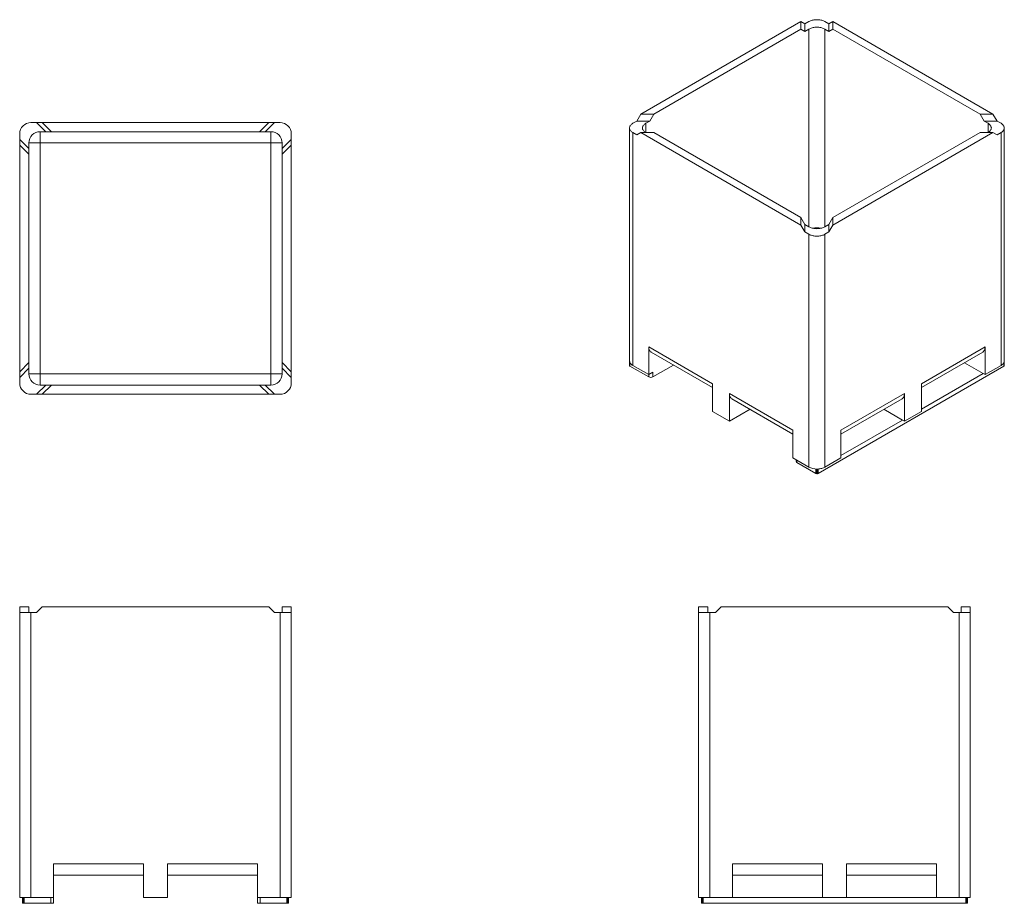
# Model space of a CAD drawing. Header units: inches. Extents: x 85 to 260, y 24 to 180.
import ezdxf

# ---------------------------------------------------------------- set-up
doc = ezdxf.new("R2010")
doc.units = ezdxf.units.IN
doc.header["$MEASUREMENT"] = 0

msp = doc.modelspace()

# ---------------------------------------------------------------- linework, layer by layer
at = {"color": 7, "linetype": 'Continuous', "lineweight": 15}
for p, q in [((195.37, 163.39), (223.74, 179.77)), ((223.74, 178.44), (223.74, 179.77)), ((223.74, 179.77), (224.45, 179.36)), ((224.45, 179.36), (225.16, 179.77)), ((228.69, 179.36), (227.99, 179.77)), ((229.4, 179.77), (228.69, 179.36)), ((229.4, 178.44), (229.4, 179.77)), ((257.77, 163.39), (229.4, 179.77)), ((223.74, 178.44), (197.67, 163.39)), ((224.45, 178.03), (223.74, 178.44)), ((224.45, 178.03), (224.45, 179.36)), ((225.16, 178.44), (224.45, 178.03)), ((228.69, 178.03), (227.99, 178.44)), ((228.69, 178.03), (228.69, 179.36)), ((229.4, 178.44), (228.69, 178.03)), ((255.48, 163.39), (229.4, 178.44)), ((195.37, 163.39), (194.66, 162.17)), ((197.67, 163.39), (195.37, 163.39)), ((196.96, 162.17), (197.67, 163.39)), ((255.48, 163.39), (256.18, 162.17)), ((255.48, 163.39), (257.77, 163.39)), ((257.77, 163.39), (258.48, 162.17)), ((88.33, 161.91), (87.33, 161.91)), ((89.95, 160.28), (88.33, 161.91)), ((89.33, 161.91), (88.33, 161.91)), ((90.95, 160.28), (89.33, 161.91)), ((129.45, 161.91), (89.33, 161.91)), ((127.83, 160.28), (129.45, 161.91)), ((128.83, 160.28), (130.45, 161.91)), ((129.45, 161.91), (130.45, 161.91)), ((130.45, 161.91), (131.45, 161.91)), ((193.37, 160.94), (193.37, 118.89)), ((194.66, 162.17), (193.96, 161.76)), ((196.96, 162.17), (194.66, 162.17)), ((196.26, 161.76), (196.96, 162.17)), ((256.18, 162.17), (256.89, 161.76)), ((256.18, 162.17), (258.48, 162.17)), ((258.48, 162.17), (259.19, 161.76)), ((259.77, 118.89), (259.77, 160.94)), ((85.33, 158.91), (85.33, 159.91)), ((85.33, 157.91), (85.33, 158.91)), ((86.95, 157.28), (85.33, 158.91)), ((89.95, 160.28), (88.95, 160.28)), ((88.95, 160.28), (88.95, 158.28)), ((90.95, 160.28), (89.95, 160.28)), ((127.83, 160.28), (90.95, 160.28)), ((127.83, 160.28), (128.83, 160.28)), ((128.83, 160.28), (129.83, 160.28)), ((129.83, 160.28), (129.83, 158.28)), ((131.83, 157.28), (133.45, 158.91)), ((133.45, 158.91), (133.45, 159.91)), ((133.45, 157.91), (133.45, 158.91)), ((193.96, 118.89), (193.96, 160.12)), ((194.66, 159.72), (193.96, 160.12)), ((195.37, 160.13), (194.66, 159.72)), ((223.74, 143.75), (195.37, 160.13)), ((197.67, 160.13), (195.37, 160.13)), ((223.74, 145.07), (197.67, 160.13)), ((229.4, 143.75), (257.77, 160.13)), ((255.48, 160.13), (229.4, 145.07)), ((255.48, 160.13), (257.77, 160.13)), ((257.77, 160.13), (258.48, 159.72)), ((258.48, 159.72), (259.19, 160.12)), ((259.19, 160.12), (259.19, 118.89)), ((86.95, 156.28), (85.33, 157.91)), ((85.33, 117.78), (85.33, 157.91)), ((86.95, 158.28), (86.95, 157.28)), ((88.95, 158.28), (86.95, 158.28)), ((86.95, 157.28), (86.95, 156.28)), ((129.83, 158.28), (88.95, 158.28)), ((88.95, 158.28), (88.95, 117.41)), ((129.83, 158.28), (131.83, 158.28)), ((129.83, 158.28), (129.83, 117.41)), ((131.83, 158.28), (131.83, 157.28)), ((131.83, 156.28), (133.45, 157.91)), ((131.83, 157.28), (131.83, 156.28)), ((133.45, 117.78), (133.45, 157.91)), ((86.95, 156.28), (86.95, 119.41)), ((131.83, 156.28), (131.83, 119.41)), ((223.74, 145.07), (223.74, 143.75)), ((223.74, 145.07), (224.45, 143.85)), ((228.69, 143.85), (229.4, 145.07)), ((229.4, 145.07), (229.4, 143.75)), ((223.74, 143.75), (224.45, 142.52)), ((224.45, 143.85), (224.45, 142.52)), ((224.45, 143.85), (225.16, 143.44)), ((227.99, 143.44), (228.69, 143.85)), ((228.69, 143.85), (228.69, 142.52)), ((229.4, 143.75), (228.69, 142.52)), ((224.45, 142.52), (225.16, 142.11)), ((225.16, 100.88), (225.16, 142.11)), ((228.69, 142.52), (227.99, 142.11)), ((227.99, 142.11), (227.99, 100.88)), ((208.06, 115.65), (196.79, 122.16)), ((196.79, 117.26), (196.79, 122.16)), ((256.36, 122.16), (245.09, 115.65)), ((256.36, 122.16), (256.36, 117.26)), ((197.2, 121.24), (208.06, 114.97)), ((245.09, 114.97), (255.94, 121.24)), ((86.95, 119.41), (85.33, 117.78)), ((86.95, 118.41), (86.95, 119.41)), ((131.83, 119.41), (133.45, 117.78)), ((131.83, 118.41), (131.83, 119.41)), ((193.37, 119.69), (193.37, 118.88)), ((196.79, 116.85), (193.44, 118.78)), ((196.79, 117.26), (193.96, 118.89)), ((197.49, 116.85), (201.15, 118.96)), ((226.77, 99.77), (259.7, 118.78)), ((252.7, 119.37), (256.01, 117.46)), ((256.36, 117.26), (259.19, 118.89)), ((259.77, 118.88), (259.77, 119.69)), ((86.95, 118.41), (85.33, 116.78)), ((85.33, 117.78), (85.33, 116.78)), ((86.95, 117.41), (86.95, 118.41)), ((88.95, 117.41), (86.95, 117.41)), ((88.95, 115.41), (88.95, 117.41)), ((129.83, 117.41), (88.95, 117.41)), ((129.83, 117.41), (131.83, 117.41)), ((129.83, 115.41), (129.83, 117.41)), ((131.83, 118.41), (133.45, 116.78)), ((131.83, 117.41), (131.83, 118.41)), ((133.45, 117.78), (133.45, 116.78)), ((197.49, 117.67), (196.79, 117.26)), ((197.49, 116.85), (197.49, 117.67)), ((256.01, 117.46), (245.09, 111.16)), ((256.01, 117.46), (256.36, 117.26)), ((85.33, 116.78), (85.33, 115.78)), ((89.95, 115.41), (88.33, 113.78)), ((89.95, 115.41), (88.95, 115.41)), ((90.95, 115.41), (89.33, 113.78)), ((90.95, 115.41), (89.95, 115.41)), ((127.83, 115.41), (90.95, 115.41)), ((127.83, 115.41), (129.45, 113.78)), ((127.83, 115.41), (128.83, 115.41)), ((128.83, 115.41), (130.45, 113.78)), ((128.83, 115.41), (129.83, 115.41)), ((133.45, 116.78), (133.45, 115.78)), ((208.06, 115.65), (208.06, 110.75)), ((245.09, 110.75), (245.09, 115.65)), ((88.33, 113.78), (87.33, 113.78)), ((89.33, 113.78), (88.33, 113.78)), ((129.45, 113.78), (89.33, 113.78)), ((129.45, 113.78), (130.45, 113.78)), ((130.45, 113.78), (131.45, 113.78)), ((211.06, 113.92), (222.33, 107.41)), ((211.06, 113.92), (211.06, 109.02)), ((230.82, 107.41), (242.08, 113.92)), ((242.08, 109.02), (242.08, 113.92)), ((211.47, 113), (222.33, 106.73)), ((230.82, 106.73), (241.67, 113)), ((208.06, 110.75), (211.06, 109.02)), ((214.72, 111.13), (211.06, 109.02)), ((238.43, 111.13), (241.73, 109.22)), ((242.08, 109.02), (245.09, 110.75)), ((230.82, 102.92), (241.73, 109.22)), ((241.73, 109.22), (242.08, 109.02)), ((222.33, 102.51), (222.33, 107.41)), ((230.82, 107.41), (230.82, 102.51)), ((222.33, 102.51), (225.16, 100.88)), ((222.89, 102.19), (222.89, 101.9)), ((223.04, 101.69), (226.38, 99.77)), ((230.82, 102.51), (227.99, 100.88)), ((226.55, 100.54), (226.55, 99.72)), ((226.59, 99.72), (226.59, 100.54)), ((86.95, 76.15), (85.33, 76.15)), ((85.33, 76.15), (85.33, 75.15)), ((85.33, 75.15), (85.33, 24.65)), ((87.33, 75.15), (85.33, 75.15)), ((86.95, 75.15), (86.95, 76.15)), ((87.33, 24.65), (87.33, 75.15)), ((88.33, 75.15), (87.33, 75.15)), ((89.33, 76.15), (88.33, 75.15)), ((129.45, 76.15), (89.33, 76.15)), ((129.45, 76.15), (130.45, 75.15)), ((130.45, 75.15), (131.45, 75.15)), ((131.45, 24.65), (131.45, 75.15)), ((131.45, 75.15), (133.45, 75.15)), ((131.83, 75.15), (131.83, 76.15)), ((131.83, 76.15), (133.45, 76.15)), ((133.45, 76.15), (133.45, 75.15)), ((133.45, 75.15), (133.45, 24.65)), ((207.25, 76.15), (205.62, 76.15)), ((205.62, 76.15), (205.62, 75.15)), ((205.62, 24.65), (205.62, 75.15)), ((205.62, 75.15), (207.62, 75.15)), ((207.25, 76.15), (207.25, 75.15)), ((207.62, 75.15), (207.62, 24.65)), ((208.62, 75.15), (207.62, 75.15)), ((209.62, 76.15), (208.62, 75.15)), ((209.62, 76.15), (249.75, 76.15)), ((249.75, 76.15), (250.75, 75.15)), ((250.75, 75.15), (251.75, 75.15)), ((251.75, 75.15), (251.75, 24.65)), ((253.75, 75.15), (251.75, 75.15)), ((252.12, 76.15), (252.12, 75.15)), ((252.12, 76.15), (253.75, 76.15)), ((253.75, 76.15), (253.75, 75.15)), ((253.75, 24.65), (253.75, 75.15)), ((107.27, 30.65), (91.33, 30.65)), ((91.33, 24.65), (91.33, 30.65)), ((107.27, 30.65), (107.27, 24.65)), ((111.52, 30.65), (127.45, 30.65)), ((111.52, 30.65), (111.52, 24.65)), ((127.45, 24.65), (127.45, 30.65)), ((211.62, 30.65), (227.56, 30.65)), ((211.62, 30.65), (211.62, 24.65)), ((227.56, 24.65), (227.56, 30.65)), ((247.75, 30.65), (231.81, 30.65)), ((231.81, 24.65), (231.81, 30.65)), ((247.75, 30.65), (247.75, 24.65)), ((91.33, 28.65), (107.27, 28.65)), ((127.45, 28.65), (111.52, 28.65)), ((227.56, 28.65), (211.62, 28.65)), ((231.81, 28.65), (247.75, 28.65)), ((85.33, 24.65), (85.9, 24.65)), ((85.83, 24.65), (85.83, 23.65)), ((85.9, 23.65), (85.9, 24.65)), ((85.93, 24.65), (85.93, 23.65)), ((85.93, 24.65), (87.33, 24.65)), ((86.1, 23.65), (86.1, 24.65)), ((91.33, 24.65), (87.33, 24.65)), ((90.83, 24.65), (90.83, 23.65)), ((91.33, 23.65), (91.33, 24.65)), ((107.27, 24.65), (111.52, 24.65)), ((127.45, 24.65), (131.45, 24.65)), ((127.45, 23.65), (127.45, 24.65)), ((127.95, 24.65), (127.95, 23.65)), ((132.85, 24.65), (131.45, 24.65)), ((132.68, 23.65), (132.68, 24.65)), ((132.85, 24.65), (132.85, 23.65)), ((133.45, 24.65), (132.88, 24.65)), ((132.88, 23.65), (132.88, 24.65)), ((132.95, 24.65), (132.95, 23.65)), ((206.19, 24.65), (205.62, 24.65)), ((206.12, 23.65), (206.12, 24.65)), ((206.19, 24.65), (206.19, 23.65)), ((206.22, 23.65), (206.22, 24.65)), ((207.62, 24.65), (206.22, 24.65)), ((206.4, 24.65), (206.4, 23.65)), ((211.62, 24.65), (207.62, 24.65)), ((211.62, 24.65), (227.56, 24.65)), ((227.56, 24.65), (231.81, 24.65)), ((247.75, 24.65), (231.81, 24.65)), ((247.75, 24.65), (251.75, 24.65)), ((251.75, 24.65), (253.15, 24.65)), ((252.97, 24.65), (252.97, 23.65)), ((253.15, 23.65), (253.15, 24.65)), ((253.18, 24.65), (253.18, 23.65)), ((253.18, 24.65), (253.75, 24.65)), ((253.25, 23.65), (253.25, 24.65)), ((85.83, 23.65), (85.9, 23.65)), ((85.9, 23.65), (85.93, 23.65)), ((85.93, 23.65), (86.1, 23.65)), ((90.83, 23.65), (86.1, 23.65)), ((90.83, 23.65), (91.33, 23.65)), ((127.95, 23.65), (127.45, 23.65)), ((127.95, 23.65), (132.68, 23.65)), ((132.85, 23.65), (132.68, 23.65)), ((132.88, 23.65), (132.85, 23.65)), ((132.95, 23.65), (132.88, 23.65)), ((206.19, 23.65), (206.12, 23.65)), ((206.22, 23.65), (206.19, 23.65)), ((206.4, 23.65), (206.22, 23.65)), ((206.4, 23.65), (252.97, 23.65)), ((252.97, 23.65), (253.15, 23.65)), ((253.15, 23.65), (253.18, 23.65)), ((253.18, 23.65), (253.25, 23.65))]:
    msp.add_line(p, q, dxfattribs=at)
at = {"color": 8, "linetype": 'Continuous', "lineweight": 15}
for p, q in [((225.16, 143.44), (225.16, 178.44)), ((227.99, 178.44), (227.99, 143.44)), ((196.26, 160.13), (196.26, 161.76)), ((256.89, 161.76), (256.89, 160.13)), ((193.44, 118.78), (193.44, 119.4)), ((259.7, 119.4), (259.7, 118.78)), ((196.79, 117.26), (196.79, 116.85)), ((223.04, 102.1), (223.04, 101.69)), ((226.38, 99.77), (226.38, 100.54)), ((226.77, 100.54), (226.77, 99.77))]:
    msp.add_line(p, q, dxfattribs=at)
at = {"color": 7, "linetype": 'Continuous', "lineweight": 15, "flags": 128}
for points in [[(227.99, 179.77), (227.86, 179.84), (227.72, 179.9), (227.57, 179.95), (227.42, 180), (227.26, 180.04), (227.09, 180.07), (226.92, 180.09), (226.75, 180.1), (226.57, 180.11), (226.4, 180.1), (226.23, 180.09), (226.05, 180.07), (225.89, 180.04), (225.73, 180), (225.57, 179.95), (225.43, 179.9), (225.29, 179.84), (225.16, 179.77)], [(225.16, 178.44), (225.29, 178.51), (225.43, 178.57), (225.57, 178.63), (225.73, 178.67), (225.89, 178.71), (226.05, 178.74), (226.23, 178.76), (226.4, 178.78), (226.57, 178.78), (226.75, 178.78), (226.92, 178.76), (227.09, 178.74), (227.26, 178.71), (227.42, 178.67), (227.57, 178.63), (227.72, 178.57), (227.86, 178.51), (227.99, 178.44)], [(193.96, 160.12), (193.84, 160.2), (193.73, 160.28), (193.64, 160.36), (193.56, 160.45), (193.49, 160.55), (193.44, 160.64), (193.4, 160.74), (193.38, 160.84), (193.37, 160.94), (193.38, 161.04), (193.4, 161.14), (193.44, 161.24), (193.49, 161.34), (193.56, 161.43), (193.64, 161.52), (193.73, 161.6), (193.84, 161.68), (193.96, 161.76)], [(196.26, 161.76), (196.14, 161.68), (196.03, 161.6), (195.94, 161.52), (195.86, 161.43), (195.79, 161.34), (195.74, 161.24), (195.7, 161.14), (195.68, 161.04), (195.67, 160.94), (195.68, 160.84), (195.7, 160.74), (195.74, 160.64), (195.79, 160.55), (195.86, 160.45), (195.94, 160.36), (196.03, 160.28), (196.14, 160.2), (196.26, 160.12)], [(256.89, 160.12), (257.01, 160.2), (257.11, 160.28), (257.21, 160.36), (257.29, 160.45), (257.35, 160.55), (257.41, 160.64), (257.44, 160.74), (257.47, 160.84), (257.48, 160.94), (257.47, 161.04), (257.44, 161.14), (257.41, 161.24), (257.35, 161.34), (257.29, 161.43), (257.21, 161.52), (257.11, 161.6), (257.01, 161.68), (256.89, 161.76)], [(259.19, 161.76), (259.31, 161.68), (259.41, 161.6), (259.51, 161.52), (259.59, 161.43), (259.65, 161.34), (259.71, 161.24), (259.74, 161.14), (259.77, 161.04), (259.77, 160.94), (259.77, 160.84), (259.74, 160.74), (259.71, 160.64), (259.65, 160.55), (259.59, 160.45), (259.51, 160.36), (259.41, 160.28), (259.31, 160.2), (259.19, 160.12)], [(227.99, 143.44), (227.86, 143.37), (227.72, 143.31), (227.57, 143.26), (227.42, 143.21), (227.26, 143.17), (227.09, 143.14), (226.92, 143.12), (226.75, 143.11), (226.57, 143.1), (226.4, 143.11), (226.23, 143.12), (226.05, 143.14), (225.89, 143.17), (225.73, 143.21), (225.57, 143.26), (225.43, 143.31), (225.29, 143.37), (225.16, 143.44)], [(225.16, 142.11), (225.29, 142.04), (225.43, 141.98), (225.57, 141.93), (225.73, 141.88), (225.89, 141.84), (226.05, 141.81), (226.23, 141.79), (226.4, 141.78), (226.57, 141.77), (226.75, 141.78), (226.92, 141.79), (227.09, 141.81), (227.26, 141.84), (227.42, 141.88), (227.57, 141.93), (227.72, 141.98), (227.86, 142.04), (227.99, 142.11)], [(196.79, 122.16), (196.79, 122.02), (196.81, 121.88), (196.83, 121.76), (196.87, 121.65), (196.92, 121.54), (196.97, 121.45), (197.04, 121.37), (197.12, 121.3), (197.2, 121.24), (197.2, 121.24)], [(255.94, 121.24), (255.94, 121.24), (256.03, 121.3), (256.1, 121.37), (256.17, 121.45), (256.23, 121.54), (256.27, 121.65), (256.31, 121.76), (256.34, 121.88), (256.35, 122.02), (256.36, 122.16)], [(193.37, 119.69), (193.38, 119.59), (193.4, 119.5), (193.44, 119.4), (193.5, 119.31), (193.56, 119.21), (193.64, 119.13), (193.74, 119.04), (193.84, 118.96), (193.96, 118.89)], [(259.19, 118.89), (259.3, 118.96), (259.41, 119.04), (259.5, 119.13), (259.58, 119.21), (259.65, 119.31), (259.7, 119.4), (259.74, 119.5), (259.76, 119.59), (259.77, 119.69)], [(211.47, 113), (211.47, 113), (211.39, 113.06), (211.32, 113.13), (211.25, 113.21), (211.19, 113.3), (211.15, 113.41), (211.11, 113.52), (211.08, 113.64), (211.07, 113.78), (211.06, 113.92)], [(242.08, 113.92), (242.08, 113.78), (242.06, 113.64), (242.04, 113.52), (242, 113.41), (241.95, 113.3), (241.9, 113.21), (241.83, 113.13), (241.75, 113.06), (241.67, 113), (241.67, 113)], [(227.99, 100.88), (227.86, 100.81), (227.72, 100.75), (227.58, 100.7), (227.43, 100.65), (227.27, 100.61), (227.1, 100.58), (226.94, 100.56), (226.76, 100.54), (226.59, 100.54)]]:
    msp.add_lwpolyline(points, dxfattribs=at)
at = {"color": 7, "linetype": 'Continuous', "lineweight": 15}
for centre, radius, start, end in [((87.33, 159.91), 2, 90, 180), ((131.45, 159.91), 2, 0, 90), ((88.95, 158.28), 2, 90, 180), ((129.83, 158.28), 2, 0, 90), ((194.05, 118.89), 0.677, 180.0119, 181.0089), ((193.5, 118.89), 0.127, 186.6226, 245.4798), ((259.65, 118.89), 0.127, 294.5202, 353.3774), ((259.1, 118.89), 0.677, 358.9911, 359.9881), ((88.95, 117.41), 2, 180, 270), ((129.83, 117.41), 2, 270, 0), ((87.33, 115.78), 2, 180, 270), ((131.45, 115.78), 2, 270, 0), ((197.14, 117.53), 0.765, 242.48, 297.5199), ((223.13, 101.92), 0.245, 184.7846, 246.5365), ((226.51, 103.4), 2.86, 241.8601, 270.8693), ((226.55, 100.08), 0.36, 241.9277, 270.8014), ((226.57, 103.22), 3.5, 269.6655, 270.3345), ((226.6, 100.08), 0.36, 269.1986, 298.0723)]:
    msp.add_arc(centre, radius, start, end, dxfattribs=at)
at = {"color": 8, "linetype": 'Continuous', "lineweight": 15}
msp.add_arc((226.57, 139.9), 3.36, 77.4085, 102.5915, dxfattribs=at)

doc.saveas('drawing.dxf')
